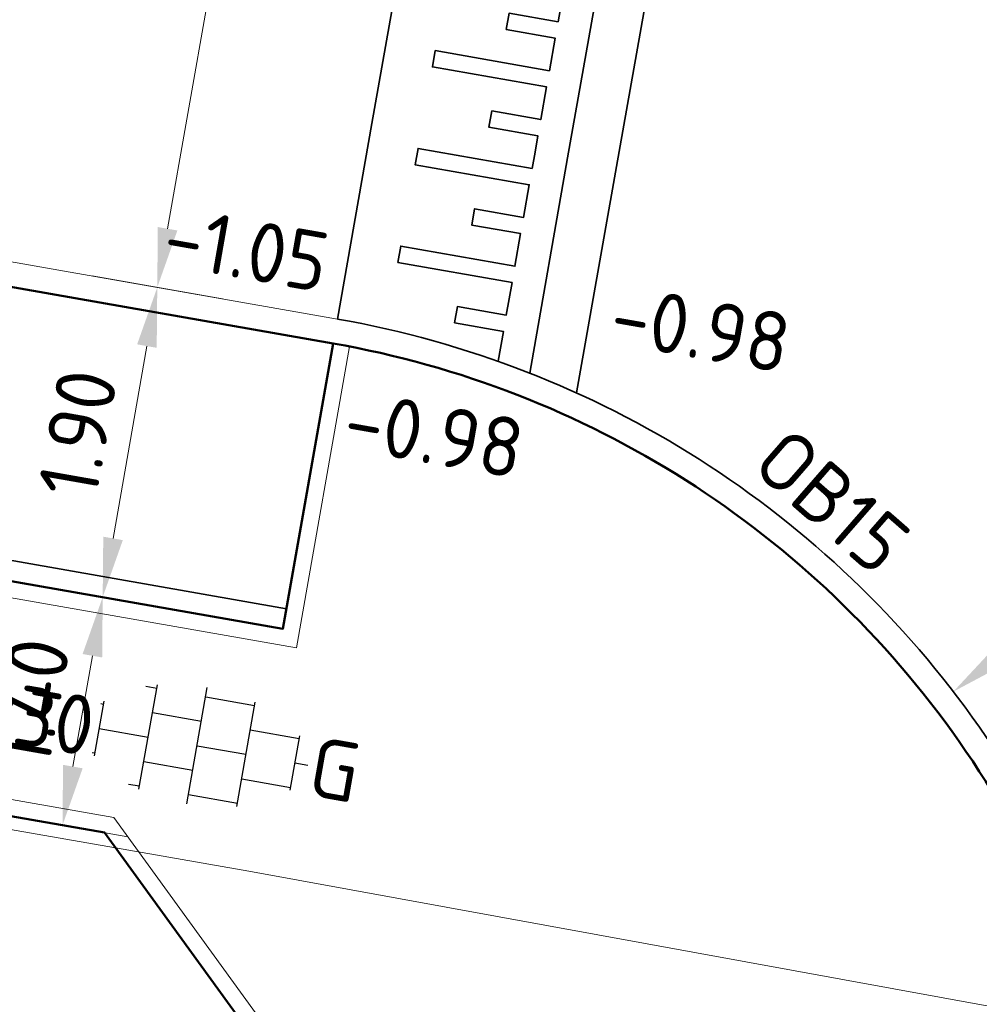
# Model space of a CAD drawing. Header units: metres. Extents: x 2514 to 227642, y 1683 to 852646.
# Tile 212 of 256: x 113823.28 to 113829.08, y 426361.65 to 426367.6. Entities that reach past the tile are written whole.
import ezdxf
from ezdxf.enums import TextEntityAlignment as Align
from ezdxf.lldxf.tags import DXFTag

# ---------------------------------------------------------------- set-up
doc = ezdxf.new("R2010")
doc.units = ezdxf.units.M
doc.layers.get('Defpoints').update_dxf_attribs({"color": 244, "lineweight": 35})
for name, color, linetype, lineweight in [('B-WE-KG-GRENS_PERCEEL-GV', 252, 'KG-PERCEEL', 18), ('N-WE-GR-BOOM-G', 94, 'Continuous', 35), ('N-WE-VH-DREMPEL_BESTRAAT-G', 1, 'Continuous', 35), ('N-WE-VH-KANTOPSLUITING-T18', 1, 'Continuous', 18), ('N-WE-VH-KANTOPSLUITING_ACHTERKANTBAND-G', 1, 'Continuous', 50), ('N-WE-VH-KANTOPSLUITING_OPSLUITBAND_100X200-G', 1, 'Continuous', 18), ('N-WE-VH-KANTOPSLUITING_OPSLUITBAND_150X250-G', 1, 'Continuous', 35), ('N-WE-VH-KANTOPSLUITING_TROTTOIRBAND_130 150-G', 2, 'Continuous', 13), ('N-WE-VH-M', 7, 'Continuous', 18), ('N-WE-VH-NAP-T18', 1, 'Continuous', 18), ('N-WE-VH-VERHARDING_TEGEL-S', 1, 'Continuous', 25)]:
    doc.layers.add(name, color=color, linetype=linetype, lineweight=lineweight)
doc.styles.add('ISO', font='NLCS-ISO.ttf')
doc.styles.add('NLCS-ISO', font='NLCS-ISO.ttf', dxfattribs={"height": 1.8})
doc.styles.add('NLCS-ISO-M200-T18', font='NLCS-ISO.ttf', dxfattribs={"height": 0.36})
doc.styles.get("Standard").update_dxf_attribs({"font": 'romans'})
tags = doc.linetypes.add('KG-PERCEEL', pattern='A,5.5,-2,["P",Standard,S=1.8,R=0,X=-0.5,Y=-0.9],-2,5.5,-2,[5,NLCS.SHX,S=0.75,R=0,X=0,Y=0],-2', length=19).pattern_tags.tags
tags[6] = DXFTag(74, 10)
doc.dimstyles.new('NLCS-M200-T18-PIJL_L2_H1', dxfattribs={"dimscale": 0.2, "dimtxt": 2.5, "dimasz": 1.8, "dimexe": 2, "dimexo": 2, "dimgap": 0.7, "dimtad": 1, "dimzin": 0, "dimdsep": 46, "dimtxsty": 'NLCS-ISO-M200-T18', "dimcen": 0, "dimdle": 2, "dimclrd": 256, "dimclre": 256, "dimclrt": 1, "dimadec": 1, "dimazin": 0, "dimtfac": 1, "dimtdec": 3, "dimtofl": 0, "dimtmove": 0, "dimatfit": 3, "dimfxl": 2, "dimfxlon": 1, "dimtfillclr": 256, "dimtolj": 1, "dimtzin": 0, "dimlwd": -1, "dimlwe": -1, "dimarcsym": 0})

# ---------------------------------------------------------------- blocks, each defined once
blk = doc.blocks.new('SVH-TEGEL_300X300_DUN_HALFST_KL-SO')
for p, q in [((-1.837, 1.5), (-1.5, 1.5)), ((-1.5, -1.6), (-1.5, 1.6)), ((0, -1.784), (0, 1.784)), ((0, 1.5), (1.5, 1.5)), ((1.5, -1.6), (1.5, 1.6)), ((-3.08, 0.75), (-3, 0.75)), ((-3, -0.835), (-3, 0.835)), ((-1.5, 0.75), (0, 0.75)), ((1.5, 0.75), (3, 0.75)), ((3, -0.835), (3, 0.835)), ((-3, 0), (-1.5, 0)), ((0, 0), (1.5, 0)), ((3, 0), (3.395, 0)), ((-3.08, -0.75), (-3, -0.75)), ((-1.5, -0.75), (0, -0.75)), ((1.5, -0.75), (3, -0.75)), ((-1.837, -1.5), (-1.5, -1.5)), ((0, -1.5), (1.5, -1.5))]:
    blk.add_line(p, q)
at = {"style": 'NLCS-ISO'}
blk.add_attdef('FORMAAT', text='', height=1.8, dxfattribs=at).set_placement((-3.18, 0), align=Align.MIDDLE_RIGHT)
blk.add_attdef('KLEUR', text='', height=1.8, dxfattribs=at).set_placement((3.495, 0), align=Align.MIDDLE_LEFT)
at = {"style": 'NLCS-ISO', "flags": 1}
blk.add_attdef('FUNCTIE', text='', height=1.8, dxfattribs=at).set_placement((0.116, -3.585), align=Align.MIDDLE_CENTER)
blk = doc.blocks.new('*D645')
at = {"layer": 'Defpoints', "color": 0, "transparency": 16777216}
for p in [(113828.9215, 426363.5357), (113824.1656, 426359.8776)]:
    blk.add_point(p, dxfattribs=at)
at = {"layer": 'N-WE-VH-M', "transparency": 16777216}
blk.add_line((113830.7699, 426364.9575), (113829.2068, 426363.7552), dxfattribs=at)
blk.add_solid([(113829.1702, 426363.8027), (113829.2434, 426363.7076), (113828.9215, 426363.5357)], dxfattribs=at)
at = {"layer": 'N-WE-VH-M', "color": 1, "transparency": 16777216, "insert": (113829.9359, 426364.7197), "char_height": 0.36, "attachment_point": 5, "rotation": 37.5662, "style": 'NLCS-ISO-M200-T18'}
blk.add_mtext('\\A1;R=6.00', dxfattribs=at)
blk = doc.blocks.new('*D378')
at = {"layer": 'Defpoints', "color": 0, "transparency": 16777216}
for p in [(113823.7843, 426364.1073), (113824.9453, 426363.9029), (113824.7034, 426362.5239)]:
    blk.add_point(p, dxfattribs=at)
at = {"layer": 'N-WE-VH-M', "transparency": 16777216}
for p, q in [((113824.1783, 426364.0379), (113823.3904, 426364.1766)), ((113823.604, 426363.083), (113823.7219, 426363.7527)), ((113823.9355, 426362.6591), (113823.1476, 426362.7979))]:
    blk.add_line(p, q, dxfattribs=at)
for points in [[(113823.6628, 426363.7631), (113823.781, 426363.7423), (113823.7843, 426364.1073)], [(113823.5449, 426363.0934), (113823.6631, 426363.0726), (113823.5415, 426362.7285)]]:
    blk.add_solid(points, dxfattribs=at)
at = {"layer": 'N-WE-VH-M', "color": 1, "transparency": 16777216, "insert": (113823.3478, 426363.4734), "char_height": 0.36, "attachment_point": 5, "rotation": 80.01356, "style": 'NLCS-ISO-M200-T18'}
blk.add_mtext('\\A1;1.40', dxfattribs=at)
blk = doc.blocks.new('*D379')
at = {"layer": 'Defpoints', "color": 0, "transparency": 16777216}
for p in [(113824.1138, 426365.9785), (113825.2736, 426365.7743), (113824.9453, 426363.9029)]:
    blk.add_point(p, dxfattribs=at)
at = {"layer": 'N-WE-VH-M', "transparency": 16777216}
for p, q in [((113824.5078, 426365.9091), (113823.7199, 426366.0479)), ((113823.8468, 426364.4618), (113824.0514, 426365.6239)), ((113824.1783, 426364.0379), (113823.3904, 426364.1766))]:
    blk.add_line(p, q, dxfattribs=at)
for points in [[(113823.9923, 426365.6344), (113824.1105, 426365.6135), (113824.1138, 426365.9785)], [(113823.7877, 426364.4722), (113823.9058, 426364.4514), (113823.7843, 426364.1073)]]:
    blk.add_solid(points, dxfattribs=at)
at = {"layer": 'N-WE-VH-M', "color": 1, "transparency": 16777216, "insert": (113823.6339, 426365.0984), "char_height": 0.36, "attachment_point": 5, "rotation": 80.01356, "style": 'NLCS-ISO-M200-T18'}
blk.add_mtext('\\A1;1.90', dxfattribs=at)
blk = doc.blocks.new('*D380')
at = {"layer": 'Defpoints', "color": 0, "transparency": 16777216}
for p in [(113824.9549, 426370.755), (113826.1116, 426370.5513), (113825.2736, 426365.7743)]:
    blk.add_point(p, dxfattribs=at)
at = {"layer": 'N-WE-VH-M', "transparency": 16777216}
for p, q in [((113825.3488, 426370.6856), (113824.5609, 426370.8244)), ((113824.1762, 426366.333), (113824.8924, 426370.4005)), ((113824.5078, 426365.9091), (113823.7199, 426366.0479))]:
    blk.add_line(p, q, dxfattribs=at)
for points in [[(113824.8334, 426370.4109), (113824.9515, 426370.3901), (113824.9549, 426370.755)], [(113824.1172, 426366.3434), (113824.2353, 426366.3226), (113824.1138, 426365.9785)]]:
    blk.add_solid(points, dxfattribs=at)
at = {"layer": 'N-WE-VH-M', "color": 1, "transparency": 16777216, "insert": (113824.2192, 426368.4222), "char_height": 0.36, "attachment_point": 5, "rotation": 80.01356, "style": 'NLCS-ISO-M200-T18'}
blk.add_mtext('\\A1;4.85', dxfattribs=at)

msp = doc.modelspace()

# ---------------------------------------------------------------- linework, layer by layer
at = {"layer": 'B-WE-KG-GRENS_PERCEEL-GV', "ltscale": 0.2}
for points in [[(113819.277, 426340.947), (113823.401, 426340.215), (113826.697, 426358.686), (113823.861, 426362.592), (113823.086, 426362.727)], [(113843.249, 426359.059), (113824.667, 426362.451), (113823.861, 426362.592)]]:
    msp.add_lwpolyline(points, dxfattribs=at)
at = {"layer": 'N-WE-GR-BOOM-G', "ltscale": 0.2, "flags": 128}
msp.add_lwpolyline([(113814.9659, 426365.784), (113824.8939, 426364.0358)], dxfattribs=at)
at = {"layer": 'N-WE-VH-DREMPEL_BESTRAAT-G'}
for points in [[(113825.2023, 426365.7874), (113825.4104, 426366.9692), (113825.6185, 426368.151), (113825.8266, 426369.3328), (113826.0428, 426370.5608)], [(113826.3632, 426365.4607), (113826.5922, 426366.7611), (113826.8003, 426367.9429), (113827.0084, 426369.1247), (113827.2256, 426370.3585)], [(113826.6467, 426365.3406), (113826.8877, 426366.7091), (113827.0958, 426367.8909), (113827.3039, 426369.0727), (113827.5206, 426370.3038)], [(113826.5687, 426367.7806), (113826.534, 426367.5837), (113826.2385, 426367.6357), (113826.2212, 426367.5372), (113826.5166, 426367.4852), (113826.4819, 426367.2882), (113825.7925, 426367.4096), (113825.7752, 426367.3111), (113826.4646, 426367.1897), (113826.4299, 426366.9928), (113826.1345, 426367.0448), (113826.1171, 426366.9463), (113826.4126, 426366.8943), (113826.3952, 426366.7958), (113826.3779, 426366.6973), (113825.6885, 426366.8187), (113825.6712, 426366.7202), (113826.3606, 426366.5988), (113826.3259, 426366.4018), (113826.0304, 426366.4539), (113826.0131, 426366.3554), (113826.3085, 426366.3034), (113826.2738, 426366.1064), (113825.5845, 426366.2278), (113825.5671, 426366.1293), (113826.2565, 426366.0079), (113826.2218, 426365.8109), (113825.9264, 426365.863), (113825.909, 426365.7645), (113826.2045, 426365.7124), (113826.1727, 426365.532)]]:
    msp.add_lwpolyline(points, dxfattribs=at)
at = {"layer": 'N-WE-VH-KANTOPSLUITING_ACHTERKANTBAND-G', "ltscale": 0.2}
for p, q in [((113767.9706, 426372.4769), (113823.7942, 426362.684)), ((113815.1483, 426367.3988), (113825.1764, 426365.6396)), ((113826.697, 426358.686), (113823.7942, 426362.684))]:
    msp.add_line(p, q, dxfattribs=at)
msp.add_lwpolyline([(113825.1763, 426365.6397), (113824.8728, 426363.9162), (113814.9437, 426365.658), (113815.2732, 426367.5292)], dxfattribs=at)
msp.add_arc((113824.1656, 426359.8776), 5.85, 349.99243, 80.05005, dxfattribs=at)
at = {"layer": 'N-WE-VH-KANTOPSLUITING_OPSLUITBAND_100X200-G', "ltscale": 0.2}
msp.add_line((113767.9879, 426372.5754), (113823.8513, 426362.7755), dxfattribs=at)
at = {"layer": 'N-WE-VH-KANTOPSLUITING_OPSLUITBAND_100X200-G'}
msp.add_line((113826.8029, 426358.7104), (113823.8513, 426362.7755), dxfattribs=at)
at = {"layer": 'N-WE-VH-KANTOPSLUITING_OPSLUITBAND_100X200-G', "ltscale": 0.2}
for points in [[(113825.2746, 426365.6215), (113824.954, 426363.8004), (113814.8279, 426365.5768), (113815.0447, 426366.8078)], [(113825.3008, 426365.77), (113825.3006, 426365.7693)]]:
    msp.add_lwpolyline(points, dxfattribs=at)
at = {"layer": 'N-WE-VH-KANTOPSLUITING_OPSLUITBAND_150X250-G', "ltscale": 0.2}
msp.add_arc((113824.1656, 426359.8776), 6, 349.99243, 80.05005, dxfattribs=at)
at = {"layer": 'N-WE-VH-KANTOPSLUITING_TROTTOIRBAND_130 150-G', "ltscale": 0.2}
msp.add_line((113815.1743, 426367.5466), (113825.2023, 426365.7874), dxfattribs=at)

# ---------------------------------------------------------------- block references
at = {"layer": 'N-WE-VH-VERHARDING_TEGEL-S', "xscale": 0.2, "yscale": 0.2, "zscale": 0.2, "rotation": 350.013562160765}
msp.add_blockref('SVH-TEGEL_300X300_DUN_HALFST_KL-SO', (113824.3542, 426363.2093), dxfattribs=at).add_auto_attribs({'FORMAAT': '30x30', 'KLEUR': 'G'})

# ---------------------------------------------------------------- texts
at = {"layer": 'N-WE-VH-KANTOPSLUITING-T18', "style": 'NLCS-ISO-M200-T18'}
msp.add_text('OB15', height=0.36, rotation=318.9167, dxfattribs=at).set_placement((113827.6903, 426364.8835))
at = {"layer": 'N-WE-VH-NAP-T18', "style": 'ISO'}
for s, p in [('-1.05', (113824.1322, 426366.1175)), ('-0.98', (113826.8315, 426365.644)), ('-0.98', (113825.2214, 426365.0071))]:
    msp.add_text(s, height=0.36, rotation=350.05005, dxfattribs=at).set_placement(p)

# ---------------------------------------------------------------- dimensions: what is measured, and where the dimension line sits
at = {"layer": 'N-WE-VH-M'}
for base, p1, p2, picture, middle in [((113824.9549, 426370.755), (113825.2736, 426365.7743), (113826.1116, 426370.5513), '*D380', (113824.2192, 426368.4222)), ((113824.1138, 426365.9785), (113824.9453, 426363.9029), (113825.2736, 426365.7743), '*D379', (113823.6339, 426365.0984)), ((113823.7843, 426364.1073), (113824.7034, 426362.5239), (113824.9453, 426363.9029), '*D378', (113823.3478, 426363.4734))]:
    dim = msp.add_linear_dim(base=base, p1=p1, p2=p2, angle=80.01356, dimstyle='NLCS-M200-T18-PIJL_L2_H1', override={"dimclrt": 1}, dxfattribs=at)
    dim.commit()
    dim.dimension.update_dxf_attribs({"geometry": picture, "text_midpoint": middle})
dim = msp.add_radius_dim(center=(113824.1656, 426359.8776), mpoint=(113828.9215, 426363.5357), dimstyle='NLCS-M200-T18-PIJL_L2_H1', override={"dimpost": 'R=<>', "dimclrt": 1}, dxfattribs=at)
dim.commit()
dim.dimension.update_dxf_attribs({"geometry": '*D645', "text_midpoint": (113829.9359, 426364.7197)})

doc.saveas('drawing.dxf')
